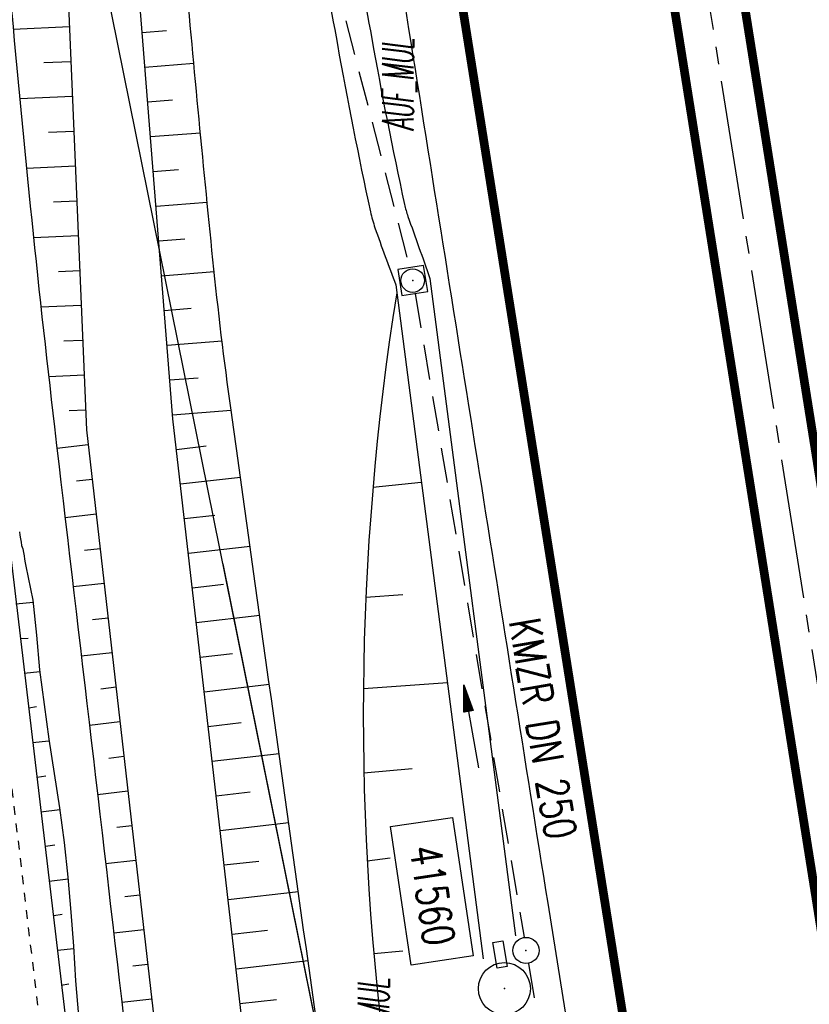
# Model space of a CAD drawing. Extents: x 447693 to 448165, y 439527 to 440695.
# Tile 35 of 88: x 447941 to 447987, y 439774 to 439831. Entities that reach past the tile are written whole.
import ezdxf
from ezdxf.enums import TextEntityAlignment as Align

# ---------------------------------------------------------------- set-up
doc = ezdxf.new("R2010")
doc.units = 0
doc.header["$LTSCALE"] = 2
doc.header["$MEASUREMENT"] = 0
for name, pattern in [('ACAD_ISO05W100', [0.5, 0.25, -0.25]), ('ACHSE', [5.5, 4, -0.5, 0.5, -0.5]), ('AUSGEZOGEN', [0]), ('GESTRICH-X2', [1.5, 1, -0.5])]:
    doc.linetypes.add(name, pattern=pattern)
doc.layers.get('0').update_dxf_attribs({"linetype": 'AUSGEZOGEN'})
for name, color, linetype in [('209-GRENZL-BAB', 7, 'AUSGEZOGEN'), ('210-GRENZL-BAB', 7, 'AUSGEZOGEN'), ('ACHSETOP', 250, 'ACHSE'), ('ANMERKUNG', 7, 'CONTINUOUS'), ('BOESCHG', 250, 'AUSGEZOGEN'), ('DB-Wegboeschungen', 15, 'CONTINUOUS'), ('DB-Wege', 15, 'CONTINUOUS'), ('FBRTOP', 250, 'AUSGEZOGEN'), ('KANAL', 7, 'GESTRICH-X2'), ('MULDE', 250, 'AUSGEZOGEN'), ('PFEIL', 7, 'CONTINUOUS'), ('PP', 7, 'AUSGEZOGEN'), ('SCHSYMBOL', 200, 'AUSGEZOGEN'), ('TEXTO', 4, 'CONTINUOUS')]:
    doc.layers.add(name, color=color, linetype=linetype)
doc.styles.add('ROMANS', font='romans.shx', dxfattribs={"width": 0.8})

# ---------------------------------------------------------------- blocks, each defined once
blk = doc.blocks.new('20')
blk.add_lwpolyline([(-0.754, -0.751), (0.754, -0.751), (0.754, 0.75), (-0.754, 0.75)], close=True)
blk.add_circle((0, 0), 0.676)
blk.add_point((0, 0))
blk = doc.blocks.new('GST')
at = {"color": 0}
blk.add_circle((0, 0), 0.75, dxfattribs=at)
blk.add_point((0, 0), dxfattribs=at)
blk = doc.blocks.new('17')
blk.add_lwpolyline([(-0.755, -1.218), (0.748, -1.218), (0.748, -1.801), (-0.755, -1.801)], close=True)
blk.add_blockref('GST', (0, 0))
blk = doc.blocks.new('PP')
at = {"color": 0}
blk.add_circle((0, -0.006), 1.493, dxfattribs=at)
blk.add_point((0, 0), dxfattribs=at)
blk = doc.blocks.new('PFEIL2')
at = {"color": 0}
for p, q in [((0.88, 0.002), (-2.401, -0.012)), ((0.881, -0.271), (0.879, 0.276)), ((0.879, 0.276), (2.429, 0.009)), ((0.911, 0.27), (0.879, 0.265)), ((0.965, 0.261), (0.879, 0.246)), ((1.019, 0.252), (0.879, 0.228)), ((1.073, 0.242), (0.879, 0.209)), ((1.127, 0.233), (0.879, 0.191)), ((1.181, 0.224), (0.879, 0.172)), ((1.235, 0.214), (0.879, 0.154)), ((1.289, 0.205), (0.879, 0.135)), ((1.343, 0.196), (0.879, 0.117)), ((1.397, 0.187), (0.879, 0.098)), ((1.451, 0.177), (0.879, 0.08)), ((1.505, 0.168), (0.879, 0.061)), ((1.559, 0.159), (0.88, 0.043)), ((1.613, 0.149), (0.88, 0.024)), ((1.668, 0.14), (0.88, 0.006)), ((1.722, 0.131), (0.88, -0.013)), ((1.776, 0.121), (0.88, -0.031)), ((1.83, 0.112), (0.88, -0.05)), ((1.884, 0.103), (0.88, -0.068)), ((1.938, 0.094), (0.88, -0.087)), ((1.992, 0.084), (0.88, -0.105)), ((2.046, 0.075), (0.88, -0.124)), ((2.1, 0.066), (0.88, -0.142)), ((2.154, 0.056), (0.88, -0.161)), ((2.208, 0.047), (0.88, -0.179)), ((2.262, 0.038), (0.881, -0.198)), ((2.316, 0.029), (0.881, -0.216)), ((2.37, 0.019), (0.881, -0.235)), ((2.424, 0.01), (0.881, -0.253)), ((2.429, 0.009), (0.881, -0.271))]:
    blk.add_line(p, q, dxfattribs=at)

msp = doc.modelspace()

# ---------------------------------------------------------------- linework, layer by layer
at = {"layer": '209-GRENZL-BAB', "flags": 128}
msp.add_lwpolyline([(447942.679, 439849.775), (447963.051, 439749.055)], dxfattribs=at)
at = {"layer": '210-GRENZL-BAB', "flags": 128}
msp.add_lwpolyline([(447952.865, 439799.416), (447963.051, 439749.055)], dxfattribs=at)
at = {"layer": 'ACHSETOP'}
msp.add_lwpolyline([(447846.968, 440672.451), (447854.979, 440622.107), (447866.765, 440548.039), (447886.407, 440424.592), (447902.122, 440325.834), (447913.908, 440251.766), (447929.622, 440153.009), (447941.408, 440078.94), (447949.265, 440029.562), (447961.051, 439955.493), (447972.836, 439881.425), (447988.551, 439782.668), (448008.194, 439659.221), (448023.908, 439560.463), (448025.326, 439551.552)], dxfattribs=at)
at = {"layer": 'BOESCHG'}
for p, q in [((447940.844, 439830.105), (447944.068, 439830.242)), ((447949.634, 439830.002), (447948.246, 439829.891)), ((447942.589, 439828.177), (447944.153, 439828.243)), ((447951.206, 439828.121), (447948.404, 439827.898)), ((447941.213, 439826.117), (447944.237, 439826.245)), ((447949.978, 439826.017), (447948.563, 439825.904)), ((447942.863, 439824.185), (447944.322, 439824.247)), ((447951.583, 439824.138), (447948.721, 439823.91)), ((447941.6, 439822.13), (447944.407, 439822.249)), ((447950.328, 439822.032), (447948.88, 439821.917)), ((447943.146, 439820.194), (447944.491, 439820.251)), ((447951.972, 439820.156), (447949.039, 439819.923)), ((447942.007, 439818.144), (447944.576, 439818.252)), ((447950.684, 439818.047), (447949.197, 439817.929)), ((447943.439, 439816.202), (447944.661, 439816.254)), ((447952.375, 439816.176), (447949.356, 439815.936)), ((447942.432, 439814.158), (447944.745, 439814.256)), ((447951.053, 439814.064), (447949.514, 439813.942)), ((447943.741, 439812.212), (447944.83, 439812.258)), ((447952.826, 439812.199), (447949.673, 439811.948)), ((447942.876, 439810.173), (447944.915, 439810.26)), ((447951.454, 439810.083), (447949.831, 439809.954)), ((447944.052, 439808.221), (447944.999, 439808.261)), ((447953.346, 439808.228), (447949.99, 439807.961)), ((447943.352, 439806.062), (447945.145, 439806.268)), ((447951.908, 439806.168), (447950.21, 439805.973)), ((447944.479, 439804.179), (447945.373, 439804.281)), ((447953.882, 439804.381), (447950.437, 439803.986)), ((447961.488, 439803.817), (447964.262, 439804.117)), ((447943.818, 439802.09), (447945.601, 439802.294)), ((447952.412, 439802.199), (447950.665, 439801.999)), ((447944.94, 439800.205), (447945.829, 439800.307)), ((447954.435, 439800.418), (447950.893, 439800.012)), ((447944.283, 439798.117), (447946.057, 439798.32)), ((447952.916, 439798.231), (447951.121, 439798.025)), ((447961.081, 439797.509), (447963.211, 439797.674)), ((447945.4, 439796.232), (447946.285, 439796.333)), ((447954.989, 439796.455), (447951.349, 439796.038)), ((447944.749, 439794.144), (447946.513, 439794.346)), ((447953.421, 439794.262), (447951.576, 439794.051)), ((447945.861, 439792.258), (447946.741, 439792.359)), ((447955.542, 439792.493), (447951.804, 439792.064)), ((447960.939, 439792.267), (447965.758, 439792.615)), ((447945.214, 439790.171), (447946.969, 439790.372)), ((447953.926, 439790.294), (447952.032, 439790.077)), ((447946.322, 439788.285), (447947.196, 439788.385)), ((447956.097, 439788.53), (447952.26, 439788.09)), ((447960.966, 439787.432), (447963.734, 439787.689)), ((447945.68, 439786.198), (447947.424, 439786.398)), ((447954.431, 439786.326), (447952.488, 439786.103)), ((447946.782, 439784.312), (447947.652, 439784.411)), ((447956.651, 439784.567), (447952.715, 439784.116)), ((447946.145, 439782.225), (447947.88, 439782.424)), ((447954.936, 439782.358), (447952.943, 439782.129)), ((447961.157, 439782.384), (447962.484, 439782.566)), ((447947.243, 439780.338), (447948.108, 439780.437)), ((447957.206, 439780.605), (447953.171, 439780.142)), ((447946.611, 439778.253), (447948.336, 439778.45)), ((447955.441, 439778.389), (447953.399, 439778.155)), ((447961.536, 439777.07), (447963.204, 439777.221)), ((447947.704, 439776.365), (447948.564, 439776.463)), ((447957.762, 439776.642), (447953.627, 439776.168)), ((447947.077, 439774.28), (447948.792, 439774.476)), ((447955.947, 439774.421), (447953.854, 439774.181))]:
    msp.add_line(p, q, dxfattribs=at)
for points in [[(447940.542, 439833.997, 0.014999), (447940.621, 439832.61, 0.007394), (447943.21, 439807.276, 0.000025), (447947.178, 439773.421, 0.000211), (447947.642, 439769.474, 0.000025), (447948.463, 439762.525, 0.000004), (447954.01, 439715.6, 0.000616), (447956.271, 439696.678, 0.001951), (447957.015, 439690.707, 0.084534), (447957.742, 439688.328, 0.039707), (447960.471, 439683.823, 0.047678), (447962.796, 439681.169, 0.085895)], [(447943.901, 439834.166), (447945.047, 439807.116), (447949.356, 439769.547), (447956.266, 439716.027), (447959.985, 439690.324), (447965.104, 439682.796, 0.260764)], [(447972.81, 439686.442, 0.035707), (447971.829, 439692.805, -0.016525), (447967.005, 439717.725, -0.000205), (447959.551, 439764.577, -0.00176), (447958.704, 439770.038, -0.002734), (447958.284, 439772.917, -0.000223), (447953.344, 439808.241, -0.009198), (447952.304, 439816.86, -0.003484), (447950.667, 439834.085)]]:
    msp.add_lwpolyline(points, format="xyb", dxfattribs=at)
msp.add_lwpolyline([(447968.065, 439685.461), (447965.481, 439692.625), (447962.209, 439716.845), (447954.317, 439770.151), (447950.009, 439807.733), (447947.899, 439834.268)], dxfattribs=at)
msp.add_arc((448115.205, 439790.718), 154.274, 170.95349, 187.95556, dxfattribs=at)
at = {"layer": 'DB-Wegboeschungen', "linetype": 'Continuous'}
for p, q in [((447941.196, 439801.258), (447941.228, 439801.06)), ((447941.228, 439801.06), (447941.259, 439800.863)), ((447941.259, 439800.863), (447941.29, 439800.665)), ((447941.29, 439800.665), (447941.321, 439800.468)), ((447941.321, 439800.468), (447941.402, 439800.278)), ((447941.402, 439800.278), (447941.433, 439800.08)), ((447941.433, 439800.08), (447941.465, 439799.883)), ((447941.465, 439799.883), (447941.496, 439799.685)), ((447941.496, 439799.685), (447941.527, 439799.488)), ((447941.527, 439799.488), (447941.559, 439799.29)), ((447941.559, 439799.29), (447941.97, 439797.331)), ((447941.97, 439797.331), (447942.185, 439795.34)), ((447940.991, 439797.125), (447941.986, 439797.232)), ((447941.254, 439795.142), (447941.706, 439795.163)), ((447942.185, 439795.34), (447942.349, 439793.341)), ((447942.349, 439793.341), (447942.613, 439791.358)), ((447941.468, 439793.151), (447942.365, 439793.242)), ((447941.732, 439791.167), (447942.176, 439791.238)), ((447942.613, 439791.358), (447942.877, 439789.374)), ((447942.877, 439789.374), (447943.19, 439787.399)), ((447941.946, 439789.176), (447942.892, 439789.276)), ((447942.21, 439787.193), (447942.704, 439787.271)), ((447943.19, 439787.399), (447943.503, 439785.424)), ((447943.503, 439785.424), (447943.766, 439783.44)), ((447942.424, 439785.202), (447943.518, 439785.325)), ((447942.688, 439783.219), (447943.231, 439783.305)), ((447943.766, 439783.44), (447943.98, 439781.449)), ((447943.98, 439781.449), (447944.145, 439779.451)), ((447942.902, 439781.228), (447943.996, 439781.351)), ((447943.165, 439779.245), (447943.659, 439779.323)), ((447944.145, 439779.451), (447944.302, 439777.501)), ((447944.302, 439777.501), (447944.418, 439775.495)), ((447943.38, 439777.254), (447944.326, 439777.353)), ((447943.594, 439775.263), (447944.038, 439775.333)), ((447944.418, 439775.495), (447944.583, 439773.496))]:
    msp.add_line(p, q, dxfattribs=at)
at = {"layer": 'DB-Wege', "linetype": 'ACAD_ISO05W100'}
msp.add_line((447938.998, 439801.408), (447950.637, 439703.198), dxfattribs=at)
at = {"layer": 'DB-Wege', "linetype": 'Continuous'}
msp.add_line((447940.488, 439801.585), (447952.127, 439703.369), dxfattribs=at)
at = {"layer": 'FBRTOP'}
for points in [[(447863.757, 440675.122, 0.000001), (447863.91, 440674.157, -0.000001), (447871.768, 440624.779), (447883.554, 440550.71, -0.000005), (447893.375, 440488.987, 0.000006), (447903.196, 440427.263, 0.000001), (447911.053, 440377.884, -0.000001), (447918.911, 440328.506), (447930.697, 440254.437, -0.000002), (447938.554, 440205.059, 0.000002), (447946.411, 440155.68), (447958.197, 440081.611), (447966.054, 440032.233, 0.000001), (447971.947, 439995.199, -0.000001), (447977.84, 439958.164, -0.000005), (447983.732, 439921.13, 0.000005), (447989.625, 439884.096, 0.000004), (447997.482, 439834.718, -0.000003), (448005.34, 439785.34, 0), (448016.799, 439713.325, -0.000001), (448024.983, 439661.892, -0.000001), (448032.84, 439612.513, 0.000002), (448040.697, 439563.134), (448042.115, 439554.224, -0.000002)], [(447926.482, 440062.971), (447932.229, 440026.851, 0.000001), (447938.122, 439989.817), (447944.015, 439952.782, -0.000005), (447949.908, 439915.748, 0.000005), (447955.8, 439878.714, 0.000004), (447963.658, 439829.336, -0.000003), (447971.515, 439779.957), (447982.975, 439707.942), (447991.158, 439656.51, -0.000001), (447999.015, 439607.131, 0.000002), (448006.872, 439557.752), (448008.29, 439548.841, -0.000002)]]:
    msp.add_lwpolyline(points, format="xyb", dxfattribs=at)
at = {"layer": 'FBRTOP', "const_width": 0.5}
msp.add_lwpolyline([(447833.142, 440670.251), (447841.153, 440619.907), (447852.939, 440545.839), (447872.581, 440422.392), (447888.296, 440323.634), (447900.082, 440249.566), (447915.796, 440150.809), (447927.582, 440076.74), (447935.439, 440027.362), (447947.225, 439953.293), (447959.01, 439879.225), (447974.725, 439780.468), (447994.368, 439657.021), (448010.082, 439558.263), (448011.5, 439549.352)], dxfattribs=at)
for points in [[(447874.057, 440515.262, 0.001447), (447878.561, 440486.63, 0.000006), (447888.382, 440424.906, 0.000001), (447896.24, 440375.527, -0.000001), (447904.097, 440326.148), (447915.883, 440252.08, -0.000002), (447923.74, 440202.702, 0.000002), (447931.597, 440153.323), (447943.383, 440079.254), (447951.24, 440029.876, 0.000001), (447957.133, 439992.842, -0.000001), (447963.026, 439955.807, -0.000005), (447968.919, 439918.773, 0.000005), (447974.811, 439881.739, 0.000004), (447982.669, 439832.361, -0.000003), (447990.526, 439782.982, 0), (448001.985, 439710.967, -0.000001), (448010.169, 439659.535, -0.000001), (448018.026, 439610.156, 0.000002), (448025.883, 439560.777), (448027.301, 439551.866, -0.000002)], [(447869.981, 440514.593, -0.002287), (447874.611, 440486.001, 0.000006), (447884.432, 440424.278, 0.000001), (447892.289, 440374.899, -0.000001), (447900.147, 440325.52), (447911.933, 440251.452, -0.000002), (447919.79, 440202.073, 0.000002), (447927.647, 440152.695), (447939.433, 440078.626), (447947.29, 440029.248, 0.000001), (447953.183, 439992.213, -0.000001), (447959.076, 439955.179, -0.000005), (447964.968, 439918.145, 0.000005), (447970.861, 439881.111, 0.000004), (447978.718, 439831.732, -0.000003), (447986.576, 439782.354, 0), (447998.035, 439710.339, -0.000001), (448006.219, 439658.907, -0.000001), (448014.076, 439609.528, 0.000002), (448021.933, 439560.149), (448023.351, 439551.238, -0.000002)]]:
    msp.add_lwpolyline(points, format="xyb", dxfattribs=at)
at = {"layer": 'KANAL'}
for p, q in [((447952.438, 439859.625), (447963.594, 439816.406)), ((447963.906, 439814.938), (447970.156, 439778)), ((447970.406, 439776.5), (447977.313, 439736.375))]:
    msp.add_line(p, q, dxfattribs=at)
at = {"layer": 'MULDE'}
for points in [[(447951.854, 439858.725, -0.067254), (447953.38, 439858.085, -0.113639), (447954.392, 439857.129, -0.023379), (447955.222, 439855.745, -0.055235), (447955.545, 439854.942, -0.004313), (447956.007, 439853.233, -0.003691), (447956.514, 439851.232, -0.002121), (447957.745, 439846.126, -0.001133), (447959.983, 439836.566, -0.012828), (447961.417, 439829.565, 0.009344), (447963.298, 439820.047, 0.030211), (447963.492, 439819.358, 0.000703), (447964.76, 439815.802)], [(447950.743, 439856.75, -0.174982), (447952.367, 439856.361, -0.113639), (447952.726, 439856.021, -0.023379), (447953.46, 439854.798, -0.055235), (447953.619, 439854.404, -0.004313), (447954.072, 439852.728, -0.003691), (447954.572, 439850.756, -0.002121), (447955.798, 439845.666, -0.001133), (447958.035, 439836.114, -0.012828), (447959.448, 439829.214, 0.009344), (447961.344, 439819.623, 0.030211), (447961.603, 439818.701, 0.006841), (447962.791, 439815.428, 0.007072)]]:
    msp.add_lwpolyline(points, format="xyb", dxfattribs=at)
for points in [[(447962.791, 439815.428), (447967.818, 439776.764)], [(447964.76, 439815.802), (447969.664, 439778.082)]]:
    msp.add_lwpolyline(points, dxfattribs=at)
at = {"layer": 'PP', "flags": 128}
msp.add_lwpolyline([(447962.495, 439784.35), (447966.056, 439784.877), (447967.232, 439776.928), (447963.671, 439776.401)], close=True, dxfattribs=at)

# ---------------------------------------------------------------- block references
at = {"layer": 'PFEIL', "rotation": 99.6036999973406}
msp.add_blockref('PFEIL2', (447967.124, 439790.095), dxfattribs=at)
at = {"layer": 'PP'}
msp.add_blockref('PP', (447969.028, 439775.063), dxfattribs=at)
at = {"layer": 'SCHSYMBOL', "rotation": 279.0411}
for name, p in [('20', (447963.768, 439815.673)), ('17', (447970.27, 439777.246))]:
    msp.add_blockref(name, p, dxfattribs=at)

# ---------------------------------------------------------------- texts
at = {"layer": 'ANMERKUNG', "style": 'ROMANS', "oblique": 7, "width": 0.5}
for p in [(447963.823, 439824.269), (447962.416, 439770.366)]:
    msp.add_text('AUF_MUL', height=1.8, rotation=90, dxfattribs=at).set_placement(p)
at = {"layer": 'PP', "style": 'ROMANS', "width": 0.75}
msp.add_text('41560', height=1.8, rotation=278.416, dxfattribs=at).set_placement((447964.429, 439777.423), align=Align.RIGHT)
at = {"layer": 'TEXTO', "style": 'ROMANS', "width": 0.75}
msp.add_text('KMZR DN 250', height=1.8, rotation=279.6037, dxfattribs=at).set_placement((447970.347, 439789.828), align=Align.CENTER)

doc.saveas('drawing.dxf')
